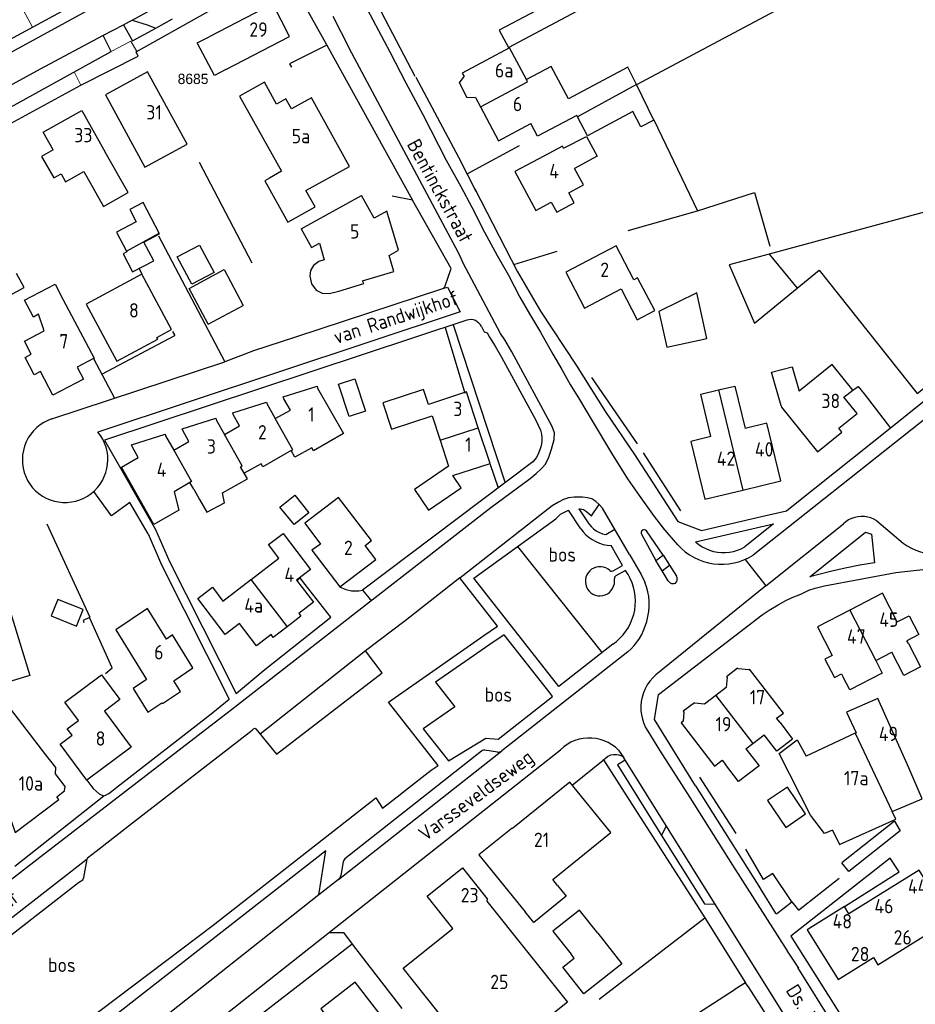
# Model space of a CAD drawing. Header units: metres. Extents: x 233874 to 239264, y 443832 to 448222.
# Tile 40 of 195: x 235442 to 235598, y 444793 to 444965. Entities that reach past the tile are written whole.
import ezdxf
from ezdxf.enums import TextEntityAlignment as Align

# ---------------------------------------------------------------- set-up
doc = ezdxf.new("R2010")
doc.units = ezdxf.units.M
doc.header["$MEASUREMENT"] = 0
for name, color, linetype in [('BIJGEBOUW', 4, 'Continuous'), ('DAKRAND', 4, 'Continuous'), ('DAKRAND-BYG', 4, 'Continuous'), ('FUNKTIEAAND', 253, 'Continuous'), ('Goud-kadastrale grenzen', 13, 'Continuous'), ('HEG', 253, 'Continuous'), ('HOOFDGEBOUW', 4, 'Continuous'), ('HUISNUMMER', 253, 'Continuous'), ('KANTVERH', 253, 'Continuous'), ('MUUR', 253, 'Continuous'), ('OVLIJNOBJ', 253, 'Continuous'), ('RASTER', 253, 'Continuous'), ('STRAATNAAM', 253, 'Continuous'), ('TUSSENMUUR', 253, 'Continuous')]:
    doc.layers.add(name, color=color, linetype=linetype)
doc.layers.add('G01 kadestrale perceelsgrens', color=73, linetype='Continuous', lineweight=0)
doc.layers.add('Z01 perceelnummer', color=73, linetype='Continuous', lineweight=13)
doc.styles.get("Standard").update_dxf_attribs({"font": 'iso.shx'})
doc.styles.add('Styledgn001', font='dgn001.shx')

# ---------------------------------------------------------------- blocks, each defined once
blk = doc.blocks.new('A$C1532452F')
at = {"layer": 'G01 kadestrale perceelsgrens'}
for p, q in [((235443.898, 444963.585), (235437.363, 444975.579)), ((235431.76, 444957.008), (235443.898, 444963.585)), ((235457.607, 444959.36), (235451.116, 444955.778)), ((235451.116, 444955.778), (235452.305, 444953.474)), ((235439.928, 444946.737), (235452.305, 444953.474))]:
    blk.add_line(p, q, dxfattribs=at)
at = {"layer": 'G01 kadestrale perceelsgrens', "flags": 128}
for points in [[(235462.034, 444959.322), (235485.991, 444972.81), (235488.881, 444971.715)], [(235443.898, 444963.585), (235453.719, 444968.907), (235456.458, 444970.374)], [(235462.034, 444959.322), (235461.017, 444961.14), (235457.607, 444959.36)]]:
    blk.add_lwpolyline(points, dxfattribs=at)
at = {"layer": 'Z01 perceelnummer', "linetype": 'Continuous', "lineweight": 13, "style": 'Styledgn001'}
blk.add_text('8685', height=1.8, dxfattribs=at).set_placement((235471.841, 444954.573), align=Align.MIDDLE_CENTER)

msp = doc.modelspace()

# ---------------------------------------------------------------- linework, layer by layer
at = {"layer": 'BIJGEBOUW'}
for p, q in [((235471.16, 444918.07), (235477.28, 444921.34)), ((235477.28, 444921.34), (235480.57, 444915.11)), ((235474.45, 444911.85), (235471.16, 444918.07)), ((235474.45, 444911.85), (235480.57, 444915.11)), ((235593.97, 444825.29), (235584.81, 444818.03)), ((235593.97, 444825.29), (235594.99, 444823.58)), ((235594.99, 444823.58), (235586.01, 444816.52))]:
    msp.add_line(p, q, dxfattribs=at)
at = {"layer": 'DAKRAND'}
for p, q in [((235552.09, 444947.41), (235549.06, 444953.57)), ((235471.95, 444883.11), (235472.99, 444881.3))]:
    msp.add_line(p, q, dxfattribs=at)
for points in [[(235477.55, 444956.23), (235475.56, 444955.17), (235472.58, 444960.87), (235474.63, 444961.91)], [(235549.06, 444953.57), (235547.56, 444956.62), (235537.23, 444951.09), (235534.2, 444956.75), (235529.88, 444954.45)], [(235521, 444951.31), (235519.55, 444951.28), (235518.21, 444953.87), (235519.03, 444955)], [(235479.92, 444951.58), (235487.26, 444938.47), (235485.15, 444937.29)], [(235552.09, 444947.41), (235549.83, 444946.2), (235548.4, 444948.87), (235540.55, 444944.67), (235538.79, 444947.98)], [(235538.79, 444947.98), (235538.68, 444948.18), (235531.8, 444944.6), (235530.63, 444946.79)], [(235536.37, 444942.53), (235540.34, 444944.56), (235542.2, 444941.09), (235538.26, 444938.99)], [(235447.48, 444942.23), (235445.45, 444941.08), (235447.57, 444937.32), (235448.85, 444938.03), (235449.64, 444936.64), (235452.8, 444938.43), (235456.23, 444932.35), (235460.52, 444934.77), (235456.56, 444941.79)], [(235534.22, 444933.1), (235535.16, 444931.36), (235538.18, 444932.98), (235537.25, 444934.72)], [(235572.13, 444924.06), (235565.18, 444922.18), (235569.6, 444912.03), (235577.01, 444918.13)], [(235494.69, 444923.07), (235493.76, 444922.77), (235492.83, 444922.07), (235492.32, 444921.2), (235492.19, 444920.2), (235492.45, 444918.86), (235493.28, 444917.77), (235494.32, 444917.27), (235495.52, 444917.21), (235497.24, 444917.61)], [(235444.95, 444913.58), (235444.03, 444913.09), (235442.5, 444916), (235447.83, 444918.8), (235449.24, 444916.1)], [(235445.26, 444903.59), (235444.18, 444903.02), (235442.61, 444906.04), (235443.68, 444906.6)], [(235574.27, 444897.63), (235572.59, 444903.48), (235576.16, 444904.43), (235577.38, 444900.15)], [(235563.35, 444900.38), (235566.17, 444901.07), (235567.96, 444893.69)], [(235512.81, 444897.85), (235511.95, 444900.47), (235504.88, 444898.15), (235506.38, 444893.57), (235513.45, 444895.89)], [(235562.03, 444892.25), (235560.24, 444899.63), (235563.35, 444900.38)], [(235516.34, 444887.09), (235510.38, 444883.02), (235512.82, 444879.44), (235518.53, 444883.33), (235517.07, 444885.46)], [(235472.99, 444881.3), (235474.24, 444879.11), (235477.29, 444880.72), (235476.99, 444882.44), (235481.3, 444884.91), (235480.77, 444885.88)], [(235501.83, 444873.27), (235502.93, 444874.15), (235497.18, 444881.66), (235491.31, 444877.18), (235494.01, 444873.53)], [(235594.47, 444859.99), (235596.55, 444861.06), (235598.24, 444857.76), (235596.15, 444856.7)], [(235596.42, 444856.19), (235598.49, 444852.15), (235595.6, 444850.66), (235593.52, 444854.71)], [(235583.12, 444854.12), (235581.88, 444853.48), (235583.52, 444850.29), (235584.76, 444850.93)], [(235590.71, 444853.27), (235591.85, 444851.04), (235586.19, 444848.14), (235585.05, 444850.36)], [(235450.78, 444840.23), (235449.94, 444841.36), (235451.88, 444842.81), (235449.51, 444845.99), (235455.91, 444850.76), (235459.12, 444846.44), (235456.41, 444844.43)], [(235574.05, 444842.43), (235576.25, 444839.57), (235573.5, 444837.45), (235571.29, 444840.31)], [(235568.12, 444837.87), (235570.4, 444834.91), (235566.83, 444832.16), (235564.55, 444835.13)], [(235535.32, 444814.07), (235536.82, 444812.22), (235531.16, 444807.62), (235529.66, 444809.47)]]:
    msp.add_lwpolyline(points, dxfattribs=at)
at = {"layer": 'DAKRAND-BYG'}
for p, q in [((235587.18, 444840.61), (235587.14, 444840.61)), ((235594.24, 444825.61), (235593.6, 444826.97)), ((235586.01, 444816.52), (235584.81, 444818.03)), ((235542.3, 444805.75), (235539.14, 444809.77))]:
    msp.add_line(p, q, dxfattribs=at)
for points in [[(235525.14, 444963.04), (235526.76, 444960.02), (235538.64, 444966.37), (235537.02, 444969.39), (235525.14, 444963.04)], [(235465.96, 444927.7), (235463.15, 444933.03), (235460.82, 444931.81), (235461.93, 444929.7), (235458.49, 444927.88), (235460.24, 444924.55)], [(235461.32, 444920.95), (235465.01, 444922.89), (235463.29, 444926.14), (235466.02, 444927.59), (235465.96, 444927.7)], [(235472.99, 444925.63), (235475.52, 444920.86), (235471.61, 444918.79), (235469.08, 444923.56), (235472.99, 444925.63)], [(235460.24, 444924.55), (235460.3, 444924.44), (235459.66, 444924.1), (235461.32, 444920.95)], [(235554.32, 444907.86), (235561.31, 444909.36), (235559.55, 444917.29), (235552.94, 444914.08), (235554.32, 444907.86)], [(235499, 444895.75), (235497.16, 444901.41), (235500.03, 444902.34), (235501.87, 444896.68), (235499, 444895.75)], [(235492, 444879), (235489.42, 444876.93), (235486.97, 444879.99), (235489.54, 444882.06), (235492, 444879)], [(235448.32, 444863.9), (235447.15, 444861.03), (235451.52, 444859.26), (235452.68, 444862.12), (235448.32, 444863.9)], [(235596.49, 444834.55), (235591.08, 444846.61), (235585.62, 444844.23), (235587.33, 444840.68), (235587.18, 444840.61)], [(235583.2, 444823.71), (235581.81, 444823.1), (235579.38, 444826.31), (235573.91, 444837.07), (235577.04, 444839.44), (235578.62, 444836.58)], [(235587.14, 444840.61), (235587.11, 444840.61), (235578.62, 444836.58)], [(235593.6, 444826.97), (235598.78, 444829.16), (235596.49, 444834.55)], [(235575.05, 444824.19), (235578.51, 444826.55), (235575.35, 444831.21), (235571.88, 444828.85), (235575.05, 444824.19)], [(235583.2, 444823.71), (235584.38, 444821.22), (235594.24, 444825.61)], [(235539.14, 444809.77), (235534.5, 444806.13), (235537.66, 444802.11)], [(235542.3, 444805.75), (235546.5, 444800.39), (235539.87, 444795.18), (235536.24, 444799.81), (235538.23, 444801.38), (235537.66, 444802.11)]]:
    msp.add_lwpolyline(points, dxfattribs=at)
at = {"layer": 'HEG'}
for p, q in [((235472.89, 444940.08), (235482.09, 444922.5)), ((235547.59, 444928.16), (235559.69, 444931.61)), ((235549.22, 444890.99), (235541.27, 444902.55)), ((235556.8, 444879.34), (235550.3, 444889.42)), ((235566.41, 444823.13), (235560.08, 444832.93))]:
    msp.add_line(p, q, dxfattribs=at)
for points in [[(235549.02, 444953.56), (235576.8, 444968.43), (235572.29, 444976.44)], [(235576.13, 444811.21), (235572.81, 444816.18), (235571.18, 444815.11), (235568.09, 444820.4)]]:
    msp.add_lwpolyline(points, dxfattribs=at)
at = {"layer": 'HOOFDGEBOUW'}
for p, q in [((235484.28, 444954), (235479.92, 444951.58)), ((235521, 444951.31), (235521.87, 444949.68)), ((235445.76, 444945.27), (235452.45, 444949.05)), ((235452.45, 444949.05), (235456.56, 444941.79)), ((235447.48, 444942.23), (235445.76, 444945.27)), ((235532.9, 444941.1), (235530.95, 444940.05)), ((235490.69, 444928.43), (235501.17, 444934.25)), ((235603.85, 444932.64), (235572.13, 444924.06)), ((235513.45, 444895.89), (235514.85, 444891.63)), ((235523.55, 444887.59), (235521.51, 444893.81)), ((235514.85, 444891.63), (235516.34, 444887.09)), ((235517.07, 444885.46), (235523.55, 444887.59)), ((235471.95, 444883.11), (235471.3, 444884.25)), ((235503.67, 444870.83), (235501.83, 444873.27)), ((235596.42, 444856.19), (235596.15, 444856.7)), ((235590.74, 444853.28), (235593.52, 444854.71)), ((235590.71, 444853.27), (235590.74, 444853.28)), ((235584.76, 444850.93), (235585.05, 444850.36)), ((235569.3, 444838.78), (235571.29, 444840.31)), ((235568.12, 444837.87), (235569.3, 444838.78))]:
    msp.add_line(p, q, dxfattribs=at)
for points in [[(235477.55, 444956.23), (235488.65, 444961.94), (235485.73, 444967.62), (235474.63, 444961.91)], [(235529.88, 444954.45), (235526.94, 444959.96), (235518.73, 444955.57), (235519.03, 444955)], [(235470.79, 444943.19), (235463.93, 444955.8), (235456.6, 444951.8), (235463.46, 444939.2), (235470.79, 444943.19)], [(235485.15, 444937.29), (235484.32, 444936.82), (235488.35, 444929.63), (235493.09, 444932.29), (235491.5, 444935.13), (235499.06, 444939.33), (235492.45, 444951.25), (235488.98, 444949.33), (235488.01, 444951.08), (235486.4, 444950.18), (235484.28, 444954)], [(235521.87, 444949.68), (235525.02, 444943.8), (235530.63, 444946.79)], [(235536.37, 444942.53), (235536.19, 444942.86), (235532.9, 444941.1)], [(235530.95, 444940.05), (235527.9, 444938.43), (235531.53, 444931.66), (235534.22, 444933.1)], [(235537.25, 444934.72), (235539.81, 444936.09), (235538.26, 444938.99)], [(235497.24, 444917.61), (235501.57, 444918.92), (235501.32, 444919.37), (235506.82, 444921.04), (235505.98, 444923.8), (235507.64, 444924.72), (235505.58, 444931.53), (235503.36, 444930.3), (235501.17, 444934.25)], [(235490.69, 444928.43), (235492.49, 444925.19), (235493.83, 444925.93), (235494.69, 444923.07)], [(235548.6, 444919.58), (235545.51, 444925.49), (235536.73, 444920.9), (235539.99, 444914.65), (235546.36, 444917.98)], [(235577.01, 444918.13), (235580.84, 444921.24), (235597.91, 444899.78), (235616.72, 444914.73), (235610.89, 444922.84)], [(235436.36, 444918.07), (235437.67, 444915.66), (235442.41, 444918.21), (235441.1, 444920.65)], [(235468.1, 444910.92), (235462.95, 444920.57), (235453.23, 444915.32), (235458.57, 444905.39), (235465.71, 444909.23), (235465.55, 444909.54), (235468.1, 444910.92)], [(235546.36, 444917.98), (235549.16, 444912.62), (235552.23, 444914.23), (235549.26, 444919.92), (235548.6, 444919.58)], [(235449.24, 444916.1), (235454.6, 444905.94), (235454.5, 444905.89)], [(235443.68, 444906.6), (235442.48, 444908.86), (235445.92, 444910.67), (235444.95, 444913.58)], [(235454.5, 444905.89), (235451.64, 444904.38), (235452.76, 444902.25), (235447.45, 444899.45), (235445.26, 444903.59)], [(235574.27, 444897.63), (235574.32, 444897.36), (235580.6, 444889.61), (235584.82, 444893.04), (235584.29, 444893.7), (235587.47, 444896.27), (235585.18, 444899.1), (235586.74, 444900.36), (235583.13, 444904.81), (235577.38, 444900.15)], [(235486.15, 444895.4), (235488.79, 444896.89), (235487.67, 444898.86), (235487.56, 444899.18), (235493.43, 444901.03), (235493.52, 444900.72), (235498.03, 444892.77), (235492.8, 444889.8), (235492.5, 444890.31), (235489.59, 444888.66), (235488.93, 444889.81)], [(235521.51, 444893.81), (235519.47, 444900.04), (235512.81, 444897.85)], [(235477.3, 444892.65), (235479.95, 444894.12), (235478.85, 444896.09), (235478.75, 444896.41), (235484.61, 444898.24), (235484.72, 444897.92), (235486.15, 444895.4)], [(235468.48, 444889.88), (235471.12, 444891.39), (235470.04, 444893.3), (235469.94, 444893.63), (235475.79, 444895.47), (235475.88, 444895.17), (235477.3, 444892.65)], [(235567.57, 444882.95), (235574.2, 444884.55), (235571.77, 444894.61), (235567.96, 444893.69)], [(235471.3, 444884.25), (235468.53, 444882.65), (235469.36, 444879.42), (235465.03, 444876.97), (235459.38, 444886.94), (235462.3, 444888.61), (235461.21, 444890.53), (235461.11, 444890.85), (235466.97, 444892.69), (235467.05, 444892.39), (235468.48, 444889.88)], [(235562.03, 444892.25), (235558.5, 444891.39), (235560.94, 444881.34), (235567.57, 444882.95)], [(235488.93, 444889.81), (235483.99, 444887.01), (235483.7, 444887.53), (235480.77, 444885.88)], [(235481.87, 444867.32), (235481.96, 444867.38), (235486.8, 444871.09), (235484.98, 444873.45), (235487.53, 444875.4), (235492.3, 444869.12), (235489.84, 444867.24), (235492.79, 444863.39)], [(235494.01, 444873.53), (235492.54, 444872.45), (235497.41, 444866.1), (235503.67, 444870.83)], [(235427.13, 444866.93), (235437.46, 444870), (235443.42, 444850.64), (235437.04, 444848.7)], [(235427.13, 444866.93), (235436.1, 444836.99), (235440.85, 444823.32), (235448.46, 444829.04), (235448.1, 444829.52), (235449.46, 444830.53), (235449.56, 444831.32), (235447.89, 444833.54), (235447.97, 444834.59), (235446.23, 444836.84), (235442.98, 444841.04), (235437.04, 444848.7)], [(235488.21, 444859.13), (235485.81, 444857.29), (235485.43, 444857.77), (235482.89, 444855.82), (235479.93, 444859.69), (235477.46, 444857.81), (235472.68, 444864.07), (235475.23, 444866.01), (235477.05, 444863.62), (235481.87, 444867.32)], [(235594.47, 444859.99), (235591.92, 444864.96), (235586.23, 444862.04)], [(235492.79, 444863.39), (235490.24, 444861.44), (235490.61, 444860.96), (235488.21, 444859.13)], [(235471.83, 444851.98), (235468.28, 444857.73), (235467.19, 444856.99), (235463.91, 444862.3), (235458.39, 444858.58), (235463.74, 444849.93), (235461.4, 444848.35), (235463.94, 444844.23), (235466.42, 444845.91), (235466.51, 444845.76), (235469.64, 444847.88), (235468.49, 444849.73), (235471.83, 444851.98)], [(235586.23, 444862.04), (235580.55, 444859.13), (235583.12, 444854.12)], [(235574.05, 444842.43), (235573.45, 444843.2), (235574.63, 444844.11), (235568.76, 444851.74), (235568.59, 444851.62), (235566.75, 444851.79), (235566.67, 444851.9), (235564.74, 444850.41), (235564.85, 444850.27), (235564.68, 444848.53), (235562.87, 444847.13)], [(235562.87, 444847.13), (235560.92, 444845.64), (235559.21, 444845.8), (235559.14, 444845.89), (235557.21, 444844.41), (235557.32, 444844.28), (235557.16, 444842.66), (235556.82, 444842.39), (235562.62, 444834.84), (235563.97, 444835.88), (235564.55, 444835.13)], [(235456.41, 444844.43), (235461.07, 444838.18), (235453.33, 444832.42), (235448.69, 444838.67), (235450.78, 444840.23)], [(235535.32, 444814.07), (235534.49, 444815.1), (235544.59, 444823.29), (235537.45, 444832.09), (235527.46, 444823.98), (235527.39, 444824.07)], [(235527.39, 444824.07), (235521.62, 444819.39), (235529.66, 444809.47)], [(235537.02, 444793.71), (235522.41, 444782.07), (235508.42, 444799.64), (235517.08, 444806.55), (235512.58, 444812.2), (235518.75, 444817.12), (235523.06, 444811.71), (235522.97, 444811.34), (235537.02, 444793.71)], [(235603.7, 444808.09), (235598.27, 444816.76), (235586.05, 444809.12), (235585.26, 444810.39), (235578.76, 444806.32), (235584.19, 444797.66), (235590.3, 444801.49), (235591.09, 444800.22), (235603.7, 444808.09)], [(235512.49, 444785.82), (235509.05, 444790.26), (235506.82, 444788.52), (235500.06, 444797.23), (235494.07, 444792.59), (235496.57, 444789.36), (235494.34, 444787.63), (235497.33, 444783.78), (235502.22, 444787.57), (235506.93, 444781.5), (235512.49, 444785.82)]]:
    msp.add_lwpolyline(points, dxfattribs=at)
at = {"layer": 'KANTVERH'}
for p, q in [((235499.71, 444975.7), (235510.48, 444955.04)), ((235461.24, 444964.81), (235469.79, 444969.47)), ((235459.71, 444964), (235460.79, 444964.56)), ((235460.79, 444964.56), (235461.24, 444964.81)), ((235465.34, 444963.43), (235468.26, 444965.04)), ((235496.18, 444965.5), (235499.02, 444959.95)), ((235495.11, 444960.43), (235510.03, 444933.42)), ((235465.8, 444927.26), (235477.38, 444905.3)), ((235462.43, 444921.53), (235462.95, 444920.57)), ((235525.38, 444910.22), (235518.88, 444922.45)), ((235515.36, 444918.06), (235516.12, 444918.3)), ((235516.12, 444918.3), (235518.38, 444913.97)), ((235518.38, 444913.97), (235455.28, 444893.05)), ((235519.53, 444912.53), (235456.41, 444891.64)), ((235515.73, 444911.27), (235519.17, 444899.82)), ((235517.15, 444911.74), (235526.17, 444884.22)), ((235522.07, 444911.43), (235522.55, 444910.52)), ((235455.96, 444903.13), (235468.65, 444909.88)), ((235468.27, 444910.59), (235468.65, 444909.88)), ((235482.4, 444907.23), (235489.71, 444909.63)), ((235522.55, 444910.52), (235523.04, 444910.35)), ((235523.04, 444910.35), (235523.44, 444909.58)), ((235477.42, 444905.32), (235482.4, 444907.23)), ((235447.27, 444895.37), (235477.38, 444905.3)), ((235609.51, 444903.48), (235569.35, 444871.58)), ((235456.41, 444891.64), (235465.33, 444876.06)), ((235523.49, 444887.57), (235524.97, 444883.31)), ((235457.63, 444878.46), (235454.55, 444882.71)), ((235460.86, 444880.78), (235457.63, 444878.46)), ((235464, 444875.35), (235460.86, 444880.78)), ((235541.23, 444878.47), (235542.53, 444880.44)), ((235542.53, 444880.44), (235541.96, 444880.97)), ((235543.15, 444879.81), (235542.53, 444880.44)), ((235539.36, 444876.22), (235537.19, 444879.42)), ((235539, 444879.7), (235540.06, 444878.12)), ((235547.86, 444871.73), (235543.15, 444879.81)), ((235540.06, 444878.12), (235540.76, 444877.09)), ((235559.36, 444873.91), (235572.94, 444877.04)), ((235572.94, 444877.04), (235567.91, 444873.03)), ((235571.58, 444866.28), (235585.08, 444877.05)), ((235590.89, 444877.58), (235595.49, 444873.69)), ((235464, 444875.35), (235466.36, 444869.93)), ((235465.33, 444876.06), (235467.74, 444870.53)), ((235543.73, 444875.18), (235545.31, 444876.11)), ((235549.91, 444875.25), (235552.4, 444870.66)), ((235553.71, 444871.62), (235550.77, 444875.82)), ((235556.24, 444873.38), (235553.64, 444876.42)), ((235579.22, 444867.82), (235588.96, 444875.6)), ((235588.96, 444875.6), (235589.98, 444875.25)), ((235589.98, 444875.25), (235590.5, 444870.27)), ((235546.61, 444869.8), (235544.64, 444873.27)), ((235547.86, 444871.73), (235549.85, 444868.25)), ((235466.36, 444869.93), (235478.14, 444846.53)), ((235467.74, 444870.53), (235479.34, 444847.53)), ((235552.4, 444870.66), (235553.71, 444871.62)), ((235553.51, 444868.86), (235552.4, 444870.66)), ((235553.71, 444871.62), (235554.83, 444869.84)), ((235567.99, 444870.84), (235571.58, 444866.28)), ((235544.97, 444868.87), (235546.61, 444869.8)), ((235547.13, 444868.91), (235545.44, 444867.99)), ((235549.85, 444868.25), (235550.52, 444866.91)), ((235553.51, 444868.86), (235554.83, 444869.84)), ((235554.6, 444867.12), (235553.51, 444868.86)), ((235554.83, 444869.84), (235556, 444867.97)), ((235582.86, 444868.77), (235579.22, 444867.82)), ((235490.45, 444867.71), (235490.04, 444867.23)), ((235571.58, 444866.28), (235552.45, 444850.77)), ((235479.03, 444845.13), (235503.08, 444863.9)), ((235547.52, 444854.76), (235525.59, 444837.52)), ((235479.34, 444847.53), (235484.07, 444851.44)), ((235524.95, 444839.58), (235534.43, 444847.01)), ((235534.43, 444847.01), (235534.01, 444847.54)), ((235516.3, 444835.76), (235522.81, 444839.7)), ((235522.81, 444839.7), (235524.95, 444839.58)), ((235488.98, 444800.7), (235535.84, 444837.71)), ((235497.17, 444815.12), (235525.59, 444837.52)), ((235522.05, 444837.49), (235498.25, 444818.72)), ((235524.88, 444837.3), (235522.64, 444837.61)), ((235545.93, 444837.63), (235546.86, 444836.3)), ((235537.88, 444831.56), (235543.23, 444835.89)), ((235507.88, 444829.91), (235508.82, 444830.64)), ((235559.36, 444831.41), (235570.65, 444813.5)), ((235440.8, 444817.45), (235456.33, 444829.67)), ((235493.76, 444812.44), (235494.97, 444820.12)), ((235498, 444818.19), (235497.57, 444815.78)), ((235497.17, 444815.12), (235493.76, 444812.44)), ((235570.62, 444813.53), (235573.31, 444809.1)), ((235493.76, 444812.44), (235419.89, 444754.05)), ((235573.46, 444809.11), (235576.13, 444811.21)), ((235499.53, 444803.83), (235508.19, 444792.63)), ((235407.95, 444736.71), (235488.98, 444800.7)), ((235577.11, 444799.76), (235584.24, 444788.36))]:
    msp.add_line(p, q, dxfattribs=at)
for points in [[(235481.48, 444984.97), (235472.93, 444979.39), (235465.25, 444975.08), (235453.72, 444968.91), (235424, 444952.81), (235402.94, 444941.29), (235372.42, 444924.38), (235355.32, 444915.46), (235346.3, 444910.56), (235335.94, 444904.86), (235327.57, 444900.41), (235323.81, 444901.27), (235313.64, 444914.93), (235309.56, 444920.49), (235309.53, 444920.49), (235299.67, 444934.12), (235281.52, 444959.24), (235278.5, 444963.49), (235279.35, 444966.6), (235292.82, 444974.7), (235305.1, 444982.11)], [(235349.01, 444829.2), (235343.78, 444844.22), (235338.26, 444859.25), (235331.33, 444879.42), (235329.82, 444884.36), (235330.89, 444887.44), (235339.58, 444892.17), (235361.46, 444903.84), (235378.71, 444913.5), (235389.36, 444919.26), (235404.73, 444927.4), (235420.47, 444936.39), (235435.02, 444944.06), (235452.3, 444953.47), (235462.3, 444958.51), (235461.94, 444959.27), (235485.99, 444972.81), (235488.88, 444971.72), (235495.11, 444960.43), (235488.61, 444957.18), (235488.96, 444956.6)], [(235500.18, 444970.47), (235506.1, 444959.29), (235508.9, 444953.86), (235511.86, 444948.34), (235515.89, 444940.39), (235518.47, 444935.85), (235520.4, 444932.23), (235522.58, 444927.88), (235524.77, 444923.78), (235526.75, 444920.37), (235528.73, 444916.54), (235530.43, 444913.62), (235532.33, 444910.47), (235534.5, 444906.61), (235536.04, 444903.96), (235537.48, 444901.33), (235539.13, 444898.73), (235541.35, 444895), (235544.72, 444889.39), (235547.51, 444884.89), (235549.52, 444882), (235552.15, 444878.32), (235553.96, 444876.01)], [(235428.67, 444952.82), (235436.51, 444957.27), (235453.98, 444966.78)], [(235461.24, 444964.81), (235463.85, 444963.98), (235465.34, 444963.43)], [(235431.74, 444948.92), (235431.78, 444948.94), (235445.3, 444956.33), (235456.14, 444962.14), (235459.71, 444964)], [(235459.71, 444964), (235461.31, 444961.21), (235465.34, 444963.43)], [(235435.2, 444950.8), (235436.76, 444947.86), (235457.61, 444959.36), (235456.16, 444962.15)], [(235518.88, 444922.45), (235518.52, 444923.31), (235518.08, 444924.28), (235499.02, 444959.95)], [(235510.66, 444954.86), (235518.09, 444940.95), (235521.1, 444935.02)], [(235520.89, 444935.41), (235528.27, 444921.06), (235532.34, 444914.1), (235538.53, 444904.7), (235543.64, 444896.58), (235548.69, 444889.12), (235556.25, 444877.45), (235560.36, 444875.93), (235570.84, 444878.35), (235575.18, 444879.33), (235577, 444880.78), (235593.23, 444893.73), (235616.93, 444912.76), (235628.16, 444921.69)], [(235489.71, 444909.63), (235515.36, 444918.06), (235515.6, 444918.22), (235515.76, 444918.5), (235516.78, 444921.52), (235510.03, 444933.42), (235506.49, 444934.15)], [(235522.07, 444911.43), (235521.88, 444911.75), (235521.63, 444912.04), (235521.34, 444912.28), (235521.01, 444912.46), (235520.65, 444912.58), (235520.27, 444912.63), (235519.89, 444912.61), (235519.52, 444912.53)], [(235523.44, 444909.58), (235524.46, 444908.01), (235525.56, 444906.1), (235531.51, 444895.12), (235532.32, 444893.38), (235532.5, 444892.68), (235532.57, 444892.02), (235532.57, 444891.45), (235532.45, 444890.64), (235532.24, 444889.93), (235531.97, 444889.36), (235531.63, 444888.63), (235530.99, 444887.88), (235517.85, 444877.91), (235501.33, 444865.53), (235502.5, 444864.11), (235502.63, 444863.95), (235502.81, 444863.85), (235503.02, 444863.85), (235523.71, 444879.9), (235530.55, 444884.98), (235531.58, 444885.86), (235532.45, 444886.67), (235533.21, 444887.47), (235533.8, 444888.67), (235534.28, 444890.07), (235534.71, 444891.74), (235534.8, 444892.89), (235534.39, 444893.99), (235527.34, 444907.01), (235526.14, 444909.09), (235525.38, 444910.22)], [(235586.74, 444900.36), (235587.64, 444901.01), (235588.68, 444899.7), (235593.26, 444893.75)], [(235447.27, 444895.37), (235446.55, 444895.08), (235445.86, 444894.73), (235445.22, 444894.3), (235444.61, 444893.82), (235444.07, 444893.27), (235443.58, 444892.67), (235443.15, 444892.02), (235442.8, 444891.33), (235442.51, 444890.61), (235442.3, 444889.86), (235442.17, 444889.1), (235442.12, 444888.33), (235442.15, 444887.55), (235442.26, 444886.78), (235442.44, 444886.03), (235442.71, 444885.3), (235443.04, 444884.6), (235443.45, 444883.94)], [(235443.45, 444883.94), (235443.91, 444883.35), (235444.43, 444882.81), (235445.01, 444882.33), (235445.63, 444881.9), (235446.29, 444881.54), (235446.98, 444881.24), (235447.7, 444881.02), (235448.43, 444880.87), (235449.18, 444880.8), (235449.93, 444880.8), (235450.68, 444880.88), (235451.42, 444881.03), (235452.14, 444881.25), (235452.83, 444881.55), (235453.48, 444881.91), (235454.1, 444882.34), (235454.67, 444882.83), (235455.2, 444883.37), (235455.66, 444883.97), (235456.06, 444884.6), (235456.39, 444885.28), (235456.66, 444885.98), (235456.85, 444886.71), (235456.97, 444887.45), (235457.02, 444888.2), (235456.98, 444888.95), (235456.88, 444889.69), (235456.7, 444890.42), (235456.44, 444891.13), (235456.12, 444891.81), (235455.73, 444892.45), (235455.28, 444893.05)], [(235541.96, 444880.97), (235541.29, 444881.39), (235540.5, 444881.58), (235539.64, 444881.72), (235538.2, 444881.73), (235537.24, 444881.61), (235536.32, 444881.3), (235535.45, 444880.84), (235534.4, 444880.2), (235520.17, 444869.06), (235518.28, 444867.62)], [(235544.94, 444856.1), (235535.51, 444848.71), (235520.71, 444867.59), (235535.01, 444877.92), (235535.83, 444878.72), (235536.38, 444879.03), (235537.11, 444879.39), (235537.19, 444879.41)], [(235538.99, 444879.7), (235539.23, 444879.69), (235539.81, 444879.58), (235540.38, 444879.23), (235541.23, 444878.47)], [(235540.76, 444877.09), (235541.14, 444876.62), (235541.58, 444876.21), (235542.06, 444875.85), (235542.59, 444875.56), (235543.15, 444875.33), (235543.73, 444875.18)], [(235559.36, 444831.41), (235552.2, 444842.97), (235552.89, 444847.33), (235570.93, 444861.23), (235572.16, 444862.03), (235573.71, 444862.93), (235575.08, 444863.71), (235576.15, 444864.24), (235577.67, 444864.83), (235579.09, 444865.5), (235580.19, 444865.83), (235581.81, 444866.26), (235594.24, 444868.61), (235616.29, 444871.01), (235642.75, 444874.05), (235671.18, 444877.23), (235672.42, 444859.43), (235670.76, 444857.67), (235666.2, 444857.21)], [(235590.89, 444877.58), (235590.4, 444877.86), (235589.87, 444878.09), (235589.32, 444878.24), (235588.75, 444878.33), (235588.18, 444878.35), (235587.61, 444878.3), (235587.05, 444878.18), (235586.51, 444877.99), (235585.99, 444877.74), (235585.51, 444877.42), (235585.08, 444877.05)], [(235539.36, 444876.22), (235539.78, 444875.67), (235540.26, 444875.16), (235540.79, 444874.71), (235541.36, 444874.31), (235541.96, 444873.97), (235542.6, 444873.69), (235543.26, 444873.48), (235543.94, 444873.34), (235544.64, 444873.27)], [(235550.77, 444875.82), (235550.63, 444875.95), (235550.44, 444876.02), (235550.25, 444876.01), (235550.07, 444875.94), (235549.94, 444875.8), (235549.86, 444875.63), (235549.85, 444875.43), (235549.91, 444875.25)], [(235556.24, 444873.38), (235556.88, 444872.74), (235557.56, 444872.17), (235558.3, 444871.66), (235559.07, 444871.21), (235559.88, 444870.83), (235560.73, 444870.52), (235561.59, 444870.28), (235562.47, 444870.12), (235563.36, 444870.04), (235564.26, 444870.03), (235565.15, 444870.1), (235566.04, 444870.25), (235566.9, 444870.47), (235567.75, 444870.77), (235568.57, 444871.14), (235569.35, 444871.58)], [(235559.36, 444873.91), (235559.91, 444873.47), (235560.5, 444873.08), (235561.12, 444872.75), (235561.77, 444872.48), (235562.45, 444872.27), (235563.14, 444872.13), (235563.84, 444872.06), (235564.55, 444872.05), (235565.25, 444872.12), (235565.95, 444872.25), (235566.63, 444872.45), (235567.28, 444872.71), (235567.91, 444873.03)], [(235595.49, 444873.69), (235596.19, 444873.22), (235596.93, 444872.8), (235597.71, 444872.45), (235598.51, 444872.16), (235599.33, 444871.93), (235600.17, 444871.78), (235601.01, 444871.7), (235601.86, 444871.68), (235602.71, 444871.74)], [(235590.5, 444870.27), (235587.94, 444869.84), (235585.39, 444869.34), (235582.86, 444868.77)], [(235544.44, 444868.91), (235544.11, 444869.17), (235543.73, 444869.38), (235543.32, 444869.52), (235542.89, 444869.59), (235542.46, 444869.59), (235542.03, 444869.51), (235541.63, 444869.36), (235541.25, 444869.15), (235540.92, 444868.87), (235540.63, 444868.55), (235540.41, 444868.18), (235540.25, 444867.77), (235540.17, 444867.35), (235540.15, 444866.92), (235540.21, 444866.49), (235540.34, 444866.08), (235540.54, 444865.69)], [(235544.44, 444868.91), (235544.61, 444868.83), (235544.79, 444868.81), (235544.97, 444868.87)], [(235544.94, 444856.1), (235545.58, 444856.58), (235546.18, 444857.12), (235546.73, 444857.71), (235547.22, 444858.35), (235547.65, 444859.03), (235548.02, 444859.74), (235548.33, 444860.49), (235548.57, 444861.26), (235548.74, 444862.04), (235548.84, 444862.84), (235548.87, 444863.65), (235548.83, 444864.45), (235548.71, 444865.25), (235548.53, 444866.03), (235548.28, 444866.8), (235547.96, 444867.54), (235547.58, 444868.24), (235547.13, 444868.91)], [(235508.82, 444830.64), (235513.32, 444834.13), (235514.52, 444834.96), (235505.85, 444846.02), (235522.45, 444857.62), (235524.86, 444859.21), (235518.27, 444867.63), (235508.79, 444860.14), (235501.84, 444854.95), (235483.52, 444840.43)], [(235484.07, 444851.44), (235495.86, 444860.8), (235491.39, 444866.51), (235490.45, 444867.71)], [(235540.54, 444865.69), (235540.8, 444865.35), (235541.12, 444865.05), (235541.48, 444864.82), (235541.88, 444864.64), (235542.31, 444864.54), (235542.74, 444864.51), (235543.17, 444864.56), (235543.59, 444864.68), (235543.98, 444864.87), (235544.34, 444865.12), (235544.65, 444865.43), (235544.9, 444865.78), (235545.08, 444866.18), (235545.2, 444866.6), (235545.24, 444867.03), (235545.21, 444867.46)], [(235545.44, 444867.99), (235545.32, 444867.89), (235545.24, 444867.76), (235545.2, 444867.61), (235545.21, 444867.46)], [(235550.57, 444859.23), (235550.85, 444860.06), (235551.06, 444860.91), (235551.21, 444861.77), (235551.27, 444862.64), (235551.27, 444863.51), (235551.19, 444864.38), (235551.04, 444865.24), (235550.81, 444866.09), (235550.52, 444866.91)], [(235554.6, 444867.12), (235554.75, 444866.94), (235554.93, 444866.79), (235555.15, 444866.69), (235555.38, 444866.65), (235555.61, 444866.66), (235555.83, 444866.73)], [(235555.83, 444866.73), (235556.01, 444866.94), (235556.13, 444867.19), (235556.16, 444867.46), (235556.12, 444867.73), (235556, 444867.97)], [(235497.35, 444866.06), (235498.46, 444865.61), (235499.45, 444865.42), (235500.68, 444865.41), (235501.35, 444865.52)], [(235547.52, 444854.76), (235548.1, 444855.28), (235548.64, 444855.85), (235549.13, 444856.46), (235549.57, 444857.11), (235549.96, 444857.79), (235550.29, 444858.5), (235550.57, 444859.23)], [(235534.01, 444847.54), (235526.04, 444857.71), (235523.52, 444856.05), (235514.08, 444849.46), (235517.42, 444845.2), (235511.92, 444841.36), (235516.3, 444835.76)], [(235453.38, 444818.63), (235453.44, 444818.88), (235454.95, 444820.03), (235461.3, 444824.96), (235482.11, 444841.14), (235482.37, 444841.37), (235482.61, 444841.45), (235482.76, 444841.36), (235486.36, 444836.95), (235504.79, 444851.11), (235501.84, 444854.95)], [(235552.45, 444850.77), (235551.89, 444850.23), (235551.38, 444849.64), (235550.94, 444849.01), (235550.57, 444848.33), (235550.27, 444847.61), (235550.04, 444846.87), (235549.89, 444846.11), (235549.82, 444845.34), (235549.83, 444844.56), (235549.91, 444843.79), (235550.08, 444843.03), (235550.32, 444842.3), (235550.64, 444841.59), (235551.03, 444840.92)], [(235453.34, 444832.42), (235454.02, 444831.5), (235454.45, 444830.97), (235454.97, 444830.47), (235455.47, 444830.05), (235455.86, 444829.86), (235456.33, 444829.67), (235456.57, 444829.78), (235457.17, 444830.11), (235457.72, 444830.5), (235458.56, 444831.17), (235475, 444843.94), (235478.14, 444846.53)], [(235381.18, 444769.88), (235382.1, 444770.24), (235382.92, 444770.74), (235383.75, 444771.35), (235395.07, 444780.13), (235407.31, 444789.58), (235422.35, 444801.32), (235444.66, 444818.6), (235479.03, 444845.13)], [(235551.03, 444840.92), (235553.09, 444837.66), (235558.35, 444829.41), (235565.75, 444817.62), (235575.29, 444802.67), (235575.29, 444802.64), (235576.48, 444800.86), (235577.28, 444799.67)], [(235545.93, 444837.63), (235545.38, 444838.13), (235544.78, 444838.58), (235544.13, 444838.96), (235543.45, 444839.27), (235542.74, 444839.5), (235542.02, 444839.66), (235541.27, 444839.75), (235540.53, 444839.75), (235539.78, 444839.68), (235539.05, 444839.53), (235538.34, 444839.31), (235537.65, 444839.01), (235537.01, 444838.64), (235536.4, 444838.21), (235535.84, 444837.71)], [(235522.64, 444837.61), (235522.43, 444837.63), (235522.23, 444837.59), (235522.05, 444837.49)], [(235524.88, 444837.3), (235525.07, 444837.29), (235525.26, 444837.33), (235525.44, 444837.4), (235525.59, 444837.52)], [(235588.68, 444763.73), (235589.08, 444764.51), (235589.29, 444765.4), (235589.43, 444766.1), (235589.44, 444767.04), (235589.34, 444767.8), (235589.16, 444768.51), (235588.88, 444769.11), (235582.51, 444779.2), (235562.66, 444811.01), (235546.86, 444836.3), (235546.55, 444836.59), (235546.03, 444836.75), (235545.58, 444836.81), (235545.06, 444836.81), (235544.54, 444836.74), (235544.07, 444836.53), (235543.62, 444836.15), (235543.23, 444835.89)], [(235543.3, 444835.94), (235548.77, 444827.4), (235560.94, 444808.41), (235568.06, 444797.11)], [(235547.1, 444835.92), (235545.74, 444835.08), (235553.42, 444822.78)], [(235450.19, 444788.19), (235475.34, 444807.17), (235503.67, 444829.33), (235504.83, 444827.54), (235507.88, 444829.91)], [(235554.25, 444824.47), (235553.42, 444822.78), (235560.87, 444810.86), (235562.77, 444810.82)], [(235494.97, 444820.12), (235459.66, 444792.49), (235405.57, 444750.13), (235409.47, 444745.82)], [(235452.81, 444815.47), (235453.38, 444818.63), (235426.02, 444797.33)], [(235498.25, 444818.72), (235498.13, 444818.56), (235498.05, 444818.38), (235498, 444818.19)], [(235585.26, 444810.39), (235594.77, 444816.45), (235593.24, 444818.84), (235575.92, 444805.21), (235590.67, 444781.89)], [(235388.07, 444768.3), (235408.79, 444784.41), (235424.71, 444796.66), (235425.39, 444797.13), (235425.65, 444797.3), (235426.02, 444797.33), (235428.67, 444796.9), (235428.99, 444796.87), (235429.24, 444796.98), (235451.87, 444814.57), (235452.64, 444815.04), (235452.81, 444815.47)], [(235497.17, 444815.12), (235497.36, 444815.3), (235497.5, 444815.53), (235497.57, 444815.78)], [(235576.13, 444811.21), (235577.29, 444809.76), (235584.36, 444815.33)], [(235495.54, 444805.89), (235497.88, 444805.86), (235498.03, 444805.86), (235499.53, 444803.83), (235467.55, 444779.08), (235451.24, 444766.28), (235450.52, 444767.02), (235450.13, 444767.52), (235449.87, 444767.86), (235449.79, 444768.07), (235450.46, 444770.28)], [(235412.99, 444740.7), (235414.65, 444740.36), (235414.94, 444740.23), (235415.17, 444739.96), (235415.33, 444739.73), (235415.69, 444739.3), (235416.28, 444738.44), (235408.08, 444732.03), (235408.16, 444729.1), (235438.45, 444699.58), (235453.58, 444685.11), (235456.38, 444684.67), (235466.99, 444690.98), (235505.46, 444714.59), (235530.6, 444729.84), (235563.71, 444750.07), (235585.57, 444763.6), (235586.67, 444768.01), (235568.68, 444796.22), (235568.06, 444797.11), (235566.24, 444796.03)]]:
    msp.add_lwpolyline(points, dxfattribs=at)
at = {"layer": 'MUUR'}
for p, q in [((235542.58, 444794.25), (235560.94, 444808.41)), ((235547.49, 444783.94), (235566.24, 444796.03))]:
    msp.add_line(p, q, dxfattribs=at)
msp.add_lwpolyline([(235456.61, 444851.02), (235457.74, 444851.95), (235453.79, 444860.73), (235452.69, 444860.2), (235452.82, 444859.85)], dxfattribs=at)
at = {"layer": 'OVLIJNOBJ'}
msp.add_line((235528.34, 444873.1), (235543.06, 444854.62), dxfattribs=at)
at = {"layer": 'RASTER'}
for p, q in [((235519.57, 444938.04), (235528.67, 444942.95)), ((235527.68, 444922.21), (235535.25, 444924.55)), ((235454.5, 444905.89), (235458.18, 444898.97)), ((235446.36, 444877.05), (235453.85, 444860.81))]:
    msp.add_line(p, q, dxfattribs=at)
msp.add_lwpolyline([(235552.1, 444947.42), (235559.69, 444931.61), (235569.59, 444934.79), (235572.25, 444925.44)], dxfattribs=at)
at = {"layer": 'TUSSENMUUR'}
for p, q in [((235521.87, 444949.68), (235530.08, 444954.07)), ((235530.08, 444954.07), (235529.88, 444954.45)), ((235549.06, 444953.57), (235538.79, 444947.98)), ((235460.24, 444924.55), (235465.96, 444927.7)), ((235572.13, 444924.06), (235577.01, 444918.13)), ((235563.35, 444900.38), (235565.14, 444893)), ((235514.85, 444891.63), (235521.51, 444893.81)), ((235565.14, 444893), (235567.57, 444882.95)), ((235480.77, 444885.88), (235480.1, 444887.02)), ((235586.23, 444862.04), (235590.74, 444853.28)), ((235562.87, 444847.13), (235569.3, 444838.78)), ((235587.14, 444840.61), (235593.58, 444826.96)), ((235593.58, 444826.96), (235593.6, 444826.97))]:
    msp.add_line(p, q, dxfattribs=at)
for points in [[(235488.93, 444889.81), (235489.22, 444889.97), (235486.15, 444895.4)], [(235480.1, 444887.02), (235480.39, 444887.18), (235477.3, 444892.65)], [(235468.48, 444889.88), (235471.58, 444884.41), (235471.3, 444884.25)], [(235481.87, 444867.32), (235481.87, 444867.32), (235481.92, 444867.35), (235488.21, 444859.13)]]:
    msp.add_lwpolyline(points, dxfattribs=at)

# ---------------------------------------------------------------- block references
at = {"layer": 'Goud-kadastrale grenzen', "linetype": 'Continuous'}
msp.add_blockref('A$C1532452F', (0, 0), dxfattribs=at)

# ---------------------------------------------------------------- texts
at = {"layer": 'FUNKTIEAAND'}
for p in [(235533.73, 444870.48), (235522.6, 444846.08), (235446.6, 444798.99)]:
    msp.add_text('bos', height=2.5, dxfattribs=at).set_placement(p)
at = {"layer": 'HUISNUMMER'}
for s, p in [('29', (235481.64, 444961.92)), ('6a', (235524.41, 444954.82)), ('6', (235527.54, 444948.94)), ('31', (235463.7, 444947.5)), ('33', (235451.16, 444943.53)), ('5a', (235489.02, 444943.36)), ('4', (235533.86, 444937.26)), ('5', (235499.17, 444926.76)), ('2', (235542.75, 444920.07)), ('8', (235460.7, 444913)), ('7', (235448.55, 444907.61)), ('38', (235581.25, 444897.23)), ('3', (235517.16, 444895.83)), ('1', (235491.88, 444894.86)), ('2', (235483.14, 444891.76)), ('3', (235474.24, 444889.3)), ('1', (235519.2, 444889.61)), ('40', (235569.67, 444888.78)), ('42', (235563.04, 444887.17)), ('4', (235465.52, 444885.25)), ('2', (235498.12, 444871.63)), ('4', (235487.75, 444866.95)), ('4a', (235480.76, 444861.6)), ('45', (235591.33, 444859.12)), ('47', (235585.71, 444856.18)), ('6', (235465.07, 444853.45)), ('17', (235568.78, 444845.61)), ('19', (235562.81, 444840.92)), ('8', (235454.88, 444838.42)), ('49', (235591.25, 444839.22)), ('17a', (235585.18, 444831.52)), ('10a', (235441.48, 444830.59)), ('21', (235531.19, 444820.77)), ('44', (235596.33, 444812.65)), ('23', (235518.45, 444811.13)), ('46', (235590.49, 444809.22)), ('48', (235583.2, 444806.58)), ('26', (235593.83, 444803.78)), ('28', (235586.38, 444800.88)), ('25', (235523.59, 444796.01))]:
    msp.add_text(s, height=2.5, dxfattribs=at).set_placement(p)
at = {"layer": 'STRAATNAAM'}
for s, rotation, p in [('Bentinckstraat', 298.6653, (235508.99, 444943.21)), ('van Randwijkhof', 18.1992, (235496.79, 444908.33)), ('Varsseveldseweg', 36.6636, (235512.29, 444821.66)), ('v. Reedestraat', 37.8097, (235425.6, 444798.97)), ('Ds. Van Krevelenstraat', 302.0054, (235574.96, 444795.81))]:
    msp.add_text(s, height=2.5, rotation=rotation, dxfattribs=at).set_placement(p)

doc.saveas('drawing.dxf')
